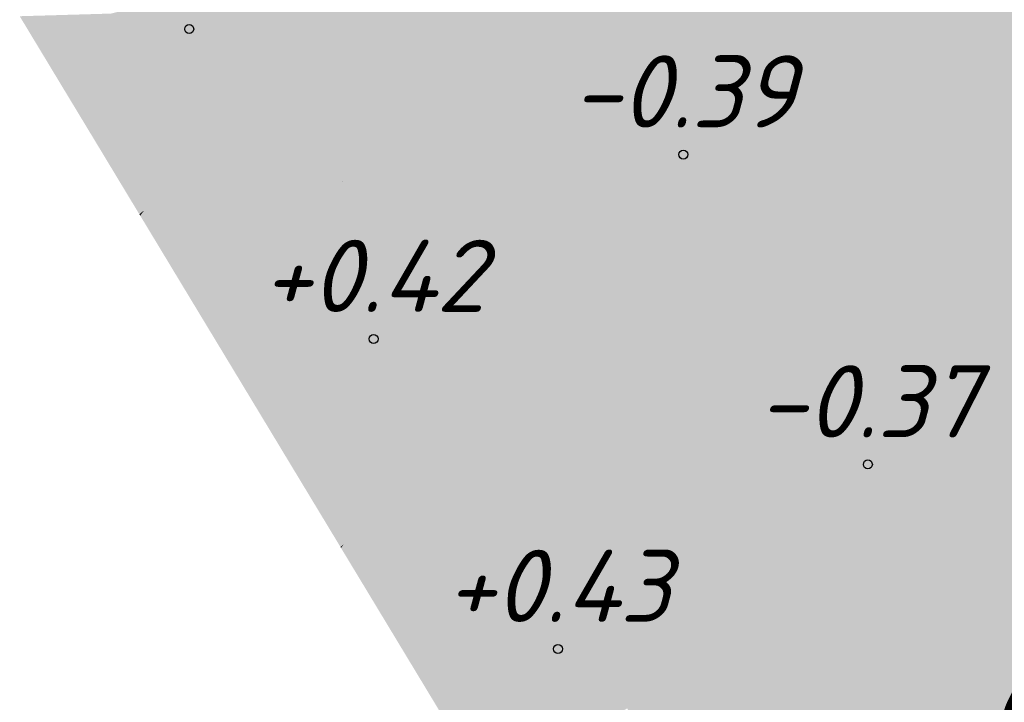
# Model space of a CAD drawing. Header units: metres. Extents: x 30306 to 66711, y 390887 to 402752.
# Tile 30 of 80: x 66157.09 to 66170.74, y 402652.05 to 402661.51. Entities that reach past the tile are written whole.
import ezdxf

# ---------------------------------------------------------------- set-up
doc = ezdxf.new("R2010")
doc.units = ezdxf.units.M
for name, color, linetype in [('GM-C3D-SURFACE-LABELS', 1, 'Continuous'), ('GM-C3D-SURFACE-TIN', 7, 'Continuous'), ('GM-C3D-SURFACE-TIN LABEL', 7, 'Continuous')]:
    doc.layers.add(name, color=color, linetype=linetype)
doc.styles.get("Standard").update_dxf_attribs({"font": 'isocpeur.ttf'})

msp = doc.modelspace()

# ---------------------------------------------------------------- linework, layer by layer
at = {"layer": 'GM-C3D-SURFACE-TIN', "color": 40, "linetype": 'Continuous', "lineweight": -3}
for points in [[(66158.684, 402664.008), (66160.823, 402660.498), (66162.838, 402664.771)], [(66162.838, 402664.771), (66160.823, 402660.498), (66165.167, 402664.027)], [(66158.684, 402664.008), (66160.466, 402661.083), (66158.684, 402664.008)], [(66158.684, 402664.008), (66159.905, 402662.002), (66160.466, 402661.083)], [(66158.684, 402664.008), (66160.823, 402660.498), (66158.684, 402664.008)], [(66158.684, 402664.008), (66160.822, 402660.498), (66160.823, 402660.498)], [(66158.684, 402664.008), (66160.466, 402661.083), (66160.822, 402660.498)], [(66158.684, 402664.008), (66160.823, 402660.498), (66158.684, 402664.008)], [(66158.684, 402664.008), (66160.823, 402660.498), (66160.823, 402660.498)], [(66158.684, 402664.008), (66160.823, 402660.498), (66160.823, 402660.498)], [(66161.559, 402659.29), (66165.167, 402664.027), (66160.823, 402660.498)], [(66169.61, 402660.807), (66165.167, 402664.027), (66161.559, 402659.29)], [(66169.61, 402660.807), (66168.419, 402662.989), (66165.167, 402664.027)], [(66170.286, 402662.393), (66168.419, 402662.989), (66169.61, 402660.807)], [(66171.224, 402662.094), (66170.286, 402662.393), (66169.61, 402660.807)], [(66173.2, 402661.463), (66171.224, 402662.094), (66169.61, 402660.807)], [(66159.905, 402662.002), (66159.633, 402661.636), (66160.105, 402660.908)], [(66159.905, 402662.002), (66160.105, 402660.908), (66160.466, 402661.083)], [(66173.2, 402661.463), (66169.61, 402660.807), (66170.305, 402659.569)], [(66174.027, 402661.199), (66173.2, 402661.463), (66170.305, 402659.569)], [(66174.027, 402661.199), (66170.305, 402659.569), (66170.487, 402659.244)], [(66174.027, 402661.199), (66170.487, 402659.244), (66170.709, 402658.849)], [(66170.962, 402658.398), (66174.027, 402661.199), (66170.709, 402658.849)], [(66160.466, 402661.083), (66160.105, 402660.908), (66160.125, 402660.877)], [(66160.466, 402661.083), (66160.125, 402660.877), (66160.212, 402660.742)], [(66160.466, 402661.083), (66160.212, 402660.742), (66160.526, 402660.257)], [(66160.466, 402661.083), (66160.526, 402660.257), (66160.822, 402660.498)], [(66169.61, 402660.807), (66161.559, 402659.29), (66165.555, 402657.489)], [(66169.61, 402660.807), (66165.555, 402657.489), (66170.305, 402659.569)], [(66161.026, 402660.164), (66160.822, 402660.498), (66160.526, 402660.257)], [(66161.026, 402660.164), (66160.823, 402660.498), (66160.822, 402660.498)], [(66161.559, 402659.29), (66161.559, 402659.29), (66160.823, 402660.498)], [(66161.559, 402659.29), (66161.559, 402659.29), (66160.823, 402660.498)], [(66161.558, 402659.29), (66161.559, 402659.29), (66160.823, 402660.498)], [(66161.559, 402659.29), (66160.823, 402660.498), (66160.823, 402660.498)], [(66161.558, 402659.29), (66160.823, 402660.498), (66161.026, 402660.164)], [(66161.558, 402659.29), (66160.823, 402660.498), (66160.823, 402660.498)], [(66161.026, 402660.164), (66160.526, 402660.257), (66160.695, 402659.969)], [(66161.026, 402660.164), (66160.695, 402659.969), (66160.697, 402659.965)], [(66161.026, 402660.164), (66160.697, 402659.965), (66160.777, 402659.829)], [(66161.558, 402659.29), (66161.026, 402660.164), (66160.777, 402659.829)], [(66161.558, 402659.29), (66160.777, 402659.829), (66161.138, 402659.211)], [(66170.305, 402659.569), (66165.555, 402657.489), (66170.487, 402659.244)], [(66161.558, 402659.29), (66161.138, 402659.211), (66161.158, 402659.179)], [(66161.558, 402659.29), (66161.158, 402659.179), (66161.586, 402659.244)], [(66161.586, 402659.244), (66161.158, 402659.179), (66161.247, 402659.039)], [(66161.586, 402659.244), (66161.247, 402659.039), (66161.333, 402658.905)], [(66161.586, 402659.244), (66161.333, 402658.905), (66161.825, 402658.13)], [(66161.558, 402659.29), (66161.586, 402659.244), (66161.559, 402659.29)], [(66161.559, 402659.29), (66163.267, 402656.487), (66165.555, 402657.489)], [(66161.559, 402659.29), (66162.707, 402657.406), (66163.267, 402656.487)], [(66161.559, 402659.29), (66162.707, 402657.406), (66161.559, 402659.29)], [(66161.559, 402659.29), (66162.147, 402658.325), (66161.559, 402659.29)], [(66161.559, 402659.29), (66162.147, 402658.325), (66162.707, 402657.406)], [(66161.559, 402659.29), (66161.586, 402659.244), (66162.147, 402658.325)], [(66161.586, 402659.244), (66161.825, 402658.13), (66162.147, 402658.325)], [(66170.487, 402659.244), (66163.828, 402655.567), (66164.939, 402654.762)], [(66170.487, 402659.244), (66165.555, 402657.489), (66163.828, 402655.567)], [(66170.487, 402659.244), (66164.939, 402654.762), (66170.709, 402658.849)], [(66170.709, 402658.849), (66164.939, 402654.762), (66167.497, 402655.231)], [(66170.962, 402658.398), (66170.709, 402658.849), (66167.497, 402655.231)], [(66170.962, 402658.398), (66167.497, 402655.231), (66169.757, 402655.645)], [(66171.863, 402656.794), (66170.962, 402658.398), (66169.757, 402655.645)], [(66162.147, 402658.325), (66161.825, 402658.13), (66161.906, 402658.002)], [(66162.147, 402658.325), (66161.906, 402658.002), (66162.402, 402657.221)], [(66162.147, 402658.325), (66162.402, 402657.221), (66162.707, 402657.406)], [(66165.555, 402657.489), (66163.267, 402656.487), (66163.621, 402655.906)], [(66165.555, 402657.489), (66163.621, 402655.906), (66163.828, 402655.567)], [(66162.707, 402657.406), (66162.402, 402657.221), (66162.479, 402657.1)], [(66162.707, 402657.406), (66162.479, 402657.1), (66162.979, 402656.312)], [(66162.707, 402657.406), (66162.979, 402656.312), (66163.267, 402656.487)], [(66171.863, 402656.794), (66169.757, 402655.645), (66171.359, 402655.938)], [(66163.267, 402656.487), (66162.979, 402656.312), (66163.052, 402656.198)], [(66163.267, 402656.487), (66163.052, 402656.198), (66163.369, 402655.699)], [(66163.267, 402656.487), (66163.369, 402655.699), (66163.621, 402655.906)], [(66166.416, 402651.322), (66172.33, 402655.962), (66172.252, 402656.102)], [(66166.416, 402651.322), (66172.252, 402656.102), (66171.359, 402655.938)], [(66166.416, 402651.322), (66171.359, 402655.938), (66165.887, 402652.19)], [(66165.887, 402652.19), (66171.359, 402655.938), (66169.757, 402655.645)], [(66166.416, 402651.322), (66166.653, 402650.933), (66172.33, 402655.962)], [(66166.653, 402650.933), (66173.214, 402654.383), (66172.33, 402655.962)], [(66163.828, 402655.567), (66163.621, 402655.906), (66163.369, 402655.699)], [(66163.828, 402655.567), (66163.369, 402655.699), (66163.549, 402655.402)], [(66165.887, 402652.19), (66169.757, 402655.645), (66165.272, 402653.197)], [(66165.272, 402653.197), (66169.757, 402655.645), (66167.497, 402655.231)], [(66163.828, 402655.567), (66163.549, 402655.402), (66163.551, 402655.4)], [(66163.828, 402655.567), (66163.551, 402655.4), (66163.633, 402655.265)], [(66164.381, 402654.66), (66163.828, 402655.567), (66163.633, 402655.265)], [(66164.939, 402654.762), (66163.828, 402655.567), (66164.381, 402654.66)], [(66164.381, 402654.66), (66163.633, 402655.265), (66164.039, 402654.598)], [(66165.272, 402653.197), (66167.497, 402655.231), (66164.939, 402654.762)], [(66164.506, 402654.455), (66164.939, 402654.762), (66164.381, 402654.66)], [(66165.272, 402653.197), (66164.939, 402654.762), (66164.506, 402654.455)], [(66164.506, 402654.455), (66164.381, 402654.66), (66164.039, 402654.598)], [(66164.506, 402654.455), (66164.039, 402654.598), (66164.124, 402654.447)], [(66164.506, 402654.455), (66164.124, 402654.447), (66164.217, 402654.281)], [(66164.506, 402654.455), (66164.217, 402654.281), (66164.31, 402654.115)], [(66165.272, 402653.197), (66164.506, 402654.455), (66164.31, 402654.115)], [(66166.653, 402650.933), (66167.431, 402650.033), (66173.214, 402654.383)], [(66167.431, 402650.033), (66173.427, 402654.004), (66173.214, 402654.383)], [(66165.272, 402653.197), (66164.31, 402654.115), (66164.937, 402652.995)], [(66167.431, 402650.033), (66170.213, 402650.54), (66173.427, 402654.004)], [(66170.213, 402650.54), (66173.693, 402653.528), (66173.427, 402654.004)], [(66170.213, 402650.54), (66172.582, 402650.973), (66173.693, 402653.528)], [(66165.272, 402653.197), (66164.937, 402652.995), (66165.023, 402652.841)], [(66165.887, 402652.19), (66165.272, 402653.197), (66165.023, 402652.841)], [(66165.887, 402652.19), (66165.023, 402652.841), (66165.514, 402651.964)], [(66165.887, 402652.19), (66165.514, 402651.964), (66165.633, 402651.751)], [(66166.416, 402651.322), (66165.887, 402652.19), (66165.633, 402651.751)]]:
    msp.add_solid(points, dxfattribs=at)
at = {"layer": 'GM-C3D-SURFACE-TIN', "color": 23, "linetype": 'Continuous', "lineweight": -3}
for points in [[(66159.469, 402661.888), (66158.36, 402661.596), (66158.413, 402661.1)], [(66159.469, 402661.888), (66158.413, 402661.1), (66159.539, 402661.781)], [(66159.539, 402661.781), (66158.413, 402661.1), (66158.517, 402660.135)], [(66159.539, 402661.781), (66158.517, 402660.135), (66159.633, 402661.636)], [(66158.36, 402661.596), (66157.091, 402661.559), (66157.648, 402660.637)], [(66158.36, 402661.596), (66157.648, 402660.637), (66158.413, 402661.1)], [(66160.105, 402660.908), (66159.633, 402661.636), (66158.517, 402660.135)], [(66158.413, 402661.1), (66157.648, 402660.637), (66158.517, 402660.135)], [(66160.105, 402660.908), (66158.517, 402660.135), (66158.54, 402659.919)], [(66160.105, 402660.908), (66158.54, 402659.919), (66160.125, 402660.877)], [(66160.125, 402660.877), (66158.54, 402659.919), (66158.816, 402658.868)], [(66160.125, 402660.877), (66158.816, 402658.868), (66160.212, 402660.742)], [(66160.526, 402660.257), (66160.212, 402660.742), (66158.816, 402658.868)], [(66158.517, 402660.135), (66157.648, 402660.637), (66158.205, 402659.716)], [(66160.526, 402660.257), (66158.816, 402658.868), (66160.695, 402659.969)], [(66158.517, 402660.135), (66158.205, 402659.716), (66158.54, 402659.919)], [(66158.54, 402659.919), (66158.205, 402659.716), (66158.638, 402658.999)], [(66158.54, 402659.919), (66158.638, 402658.999), (66158.816, 402658.868)], [(66160.695, 402659.969), (66158.816, 402658.868), (66158.762, 402658.795)], [(66160.695, 402659.969), (66158.762, 402658.795), (66160.697, 402659.965)], [(66160.777, 402659.829), (66160.697, 402659.965), (66158.762, 402658.795)], [(66160.777, 402659.829), (66158.762, 402658.795), (66160.182, 402659.031)], [(66160.777, 402659.829), (66160.182, 402659.031), (66161.138, 402659.211)], [(66161.158, 402659.179), (66161.138, 402659.211), (66160.182, 402659.031)], [(66161.158, 402659.179), (66160.182, 402659.031), (66159.319, 402657.873)], [(66161.158, 402659.179), (66159.319, 402657.873), (66161.247, 402659.039)], [(66158.816, 402658.868), (66158.638, 402658.999), (66158.75, 402658.814)], [(66160.182, 402659.031), (66158.762, 402658.795), (66158.779, 402658.767)], [(66160.182, 402659.031), (66158.779, 402658.767), (66159.319, 402657.873)], [(66161.247, 402659.039), (66159.319, 402657.873), (66159.876, 402656.952)], [(66161.247, 402659.039), (66159.876, 402656.952), (66161.333, 402658.905)], [(66158.816, 402658.868), (66158.75, 402658.814), (66158.762, 402658.795)], [(66161.825, 402658.13), (66161.333, 402658.905), (66159.876, 402656.952)], [(66161.825, 402658.13), (66159.876, 402656.952), (66160.433, 402656.031)], [(66161.825, 402658.13), (66160.433, 402656.031), (66161.906, 402658.002)], [(66162.402, 402657.221), (66161.906, 402658.002), (66160.433, 402656.031)], [(66162.402, 402657.221), (66160.433, 402656.031), (66160.99, 402655.109)], [(66162.402, 402657.221), (66160.99, 402655.109), (66162.479, 402657.1)], [(66162.979, 402656.312), (66162.479, 402657.1), (66160.99, 402655.109)], [(66163.052, 402656.198), (66162.979, 402656.312), (66160.99, 402655.109)], [(66163.052, 402656.198), (66160.99, 402655.109), (66161.584, 402654.238)], [(66163.369, 402655.699), (66163.052, 402656.198), (66161.584, 402654.238)], [(66163.369, 402655.699), (66161.584, 402654.238), (66163.549, 402655.402)], [(66163.549, 402655.402), (66161.584, 402654.238), (66161.546, 402654.188)], [(66163.549, 402655.402), (66161.546, 402654.188), (66163.551, 402655.4)], [(66163.633, 402655.265), (66163.551, 402655.4), (66161.546, 402654.188)], [(66163.633, 402655.265), (66161.546, 402654.188), (66163.091, 402654.424)], [(66163.633, 402655.265), (66163.091, 402654.424), (66164.039, 402654.598)], [(66161.584, 402654.238), (66160.99, 402655.109), (66161.539, 402654.201)], [(66164.039, 402654.598), (66163.091, 402654.424), (66164.124, 402654.447)], [(66163.091, 402654.424), (66161.546, 402654.188), (66161.572, 402654.146)], [(66163.091, 402654.424), (66161.572, 402654.146), (66162.22, 402653.074)], [(66164.124, 402654.447), (66163.091, 402654.424), (66162.22, 402653.074)], [(66164.124, 402654.447), (66162.22, 402653.074), (66164.217, 402654.281)], [(66164.31, 402654.115), (66164.217, 402654.281), (66162.22, 402653.074)], [(66161.584, 402654.238), (66161.539, 402654.201), (66161.546, 402654.188)], [(66164.31, 402654.115), (66162.22, 402653.074), (66162.982, 402651.813)], [(66164.31, 402654.115), (66162.982, 402651.813), (66164.937, 402652.995)], [(66165.023, 402652.841), (66164.937, 402652.995), (66162.982, 402651.813)], [(66165.023, 402652.841), (66162.982, 402651.813), (66163.593, 402650.803)], [(66165.023, 402652.841), (66163.593, 402650.803), (66165.514, 402651.964)]]:
    msp.add_solid(points, dxfattribs=at)
at = {"layer": 'GM-C3D-SURFACE-TIN LABEL', "color": 6, "linetype": 'Continuous', "lineweight": -3}
for centre in [(66159.441, 402661.381, 0.296), (66166.294, 402659.642, -0.39), (66161.998, 402657.085, 0.417), (66168.852, 402655.346, -0.373), (66164.555, 402652.788, 0.432)]:
    msp.add_circle(centre, 0.0625, dxfattribs=at)

# ---------------------------------------------------------------- texts
at = {"layer": 'GM-C3D-SURFACE-LABELS', "color": 10, "linetype": 'Continuous', "lineweight": -3, "char_height": 1, "attachment_point": 8}
for s, insert in [('{\\fISOCPEUR|b0|i1|c0|p34;-0.39}', (66166.294, 402660.017, -0.39)), ('{\\fISOCPEUR|b0|i1|c0|p34;-0.37}', (66168.852, 402655.721, -0.373)), ('{\\fISOCPEUR|b0|i1|c0|p34;-0.43}', (66171.409, 402651.424, -0.431))]:
    msp.add_mtext(s, dxfattribs=dict(at, insert=insert))
at = {"layer": 'GM-C3D-SURFACE-LABELS', "color": 92, "linetype": 'Continuous', "lineweight": -3, "char_height": 1, "attachment_point": 8}
for s, insert in [('{\\fISOCPEUR|b0|i1|c0|p34;+0.42}', (66161.998, 402657.46, 0.417)), ('{\\fISOCPEUR|b0|i1|c0|p34;+0.43}', (66164.555, 402653.163, 0.432))]:
    msp.add_mtext(s, dxfattribs=dict(at, insert=insert))

doc.saveas('drawing.dxf')
